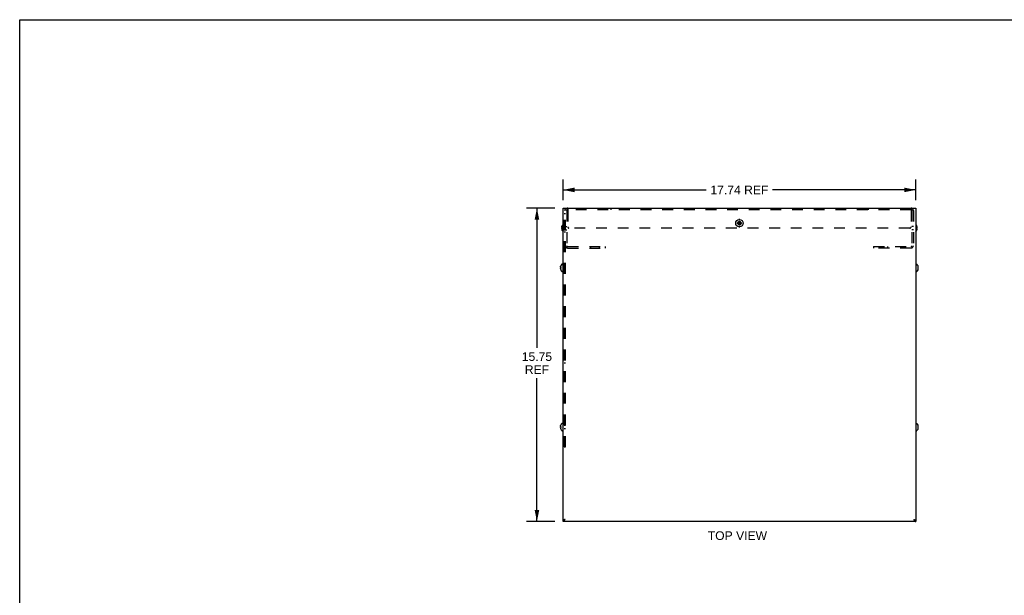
# Model space of a CAD drawing. Header units: inches. Extents: x 0 to 98.9, y 0 to 64.
# Tile 3 of 6: x 0 to 49.5, y 35.1 to 64. Entities that reach past the tile are written whole.
import ezdxf

# ---------------------------------------------------------------- set-up
doc = ezdxf.new("R2010")
doc.units = ezdxf.units.IN
doc.header["$LTSCALE"] = 5.44
doc.header["$MEASUREMENT"] = 0
doc.linetypes.add('HIDDEN', pattern=[0.2, 0.1, -0.1])
doc.layers.get('0').update_dxf_attribs({"linetype": 'CONTINUOUS'})
doc.layers.add('DEFAULT_2', color=8, linetype='HIDDEN')
doc.layers.add('DIMENSIONS', color=7, linetype='CONTINUOUS')
doc.styles.get("Standard").update_dxf_attribs({"font": 'arial.ttf'})
doc.dimstyles.new('DIMSTYLE_1', dxfattribs={"dimtxt": 0.436364, "dimasz": 0.581818, "dimexe": 0.09, "dimexo": 0.07, "dimgap": 0.0375, "dimtad": 0, "dimtih": 1, "dimtoh": 1, "dimzin": 4, "dimdsep": 46, "dimtxsty": 'Standard', "dimblk": '_FILLED', "dimblk1": '_FILLED', "dimblk2": '_FILLED', "dimcen": 0.09, "dimadec": 3, "dimazin": 1, "dimtfac": 1, "dimtdec": 3, "dimtofl": 0, "dimtmove": 0, "dimatfit": 3, "dimldrblk": '_FILLED', "dimfxl": 0, "dimtolj": 1, "dimtzin": 4, "dimarcsym": 0})
doc.dimstyles.get("Standard").update_dxf_attribs({"dimtxt": 0.494545, "dimasz": 0.581818, "dimexe": 0.09, "dimexo": 0.07, "dimgap": 0.09, "dimtad": 0, "dimtih": 1, "dimtoh": 1, "dimdec": 3, "dimzin": 4, "dimdsep": 46, "dimtxsty": 'Standard', "dimblk": '_FILLED', "dimblk1": '_FILLED', "dimblk2": '_FILLED', "dimcen": 0.09, "dimadec": 3, "dimazin": 1, "dimtp": 0.001, "dimtm": 0.001, "dimtfac": 1, "dimtdec": 3, "dimtofl": 0, "dimtmove": 0, "dimatfit": 3, "dimldrblk": '_FILLED', "dimfxl": 0, "dimtolj": 1, "dimtzin": 4, "dimarcsym": 0})

# ---------------------------------------------------------------- blocks, each defined once
blk = doc.blocks.new('_FILLED')
at = {"color": 0, "linetype": 'ByBlock'}
blk.add_solid([(0, 0), (-1, 0.2), (-1, -0.2)], dxfattribs=at)
blk = doc.blocks.new('*D17')
at = {"layer": 'DIMENSIONS', "color": 2, "linetype": 'Continuous'}
for p, q in [((27.325, 54.93), (27.325, 55.968)), ((45.065, 54.93), (45.065, 55.968)), ((27.325, 55.444), (34.521, 55.444)), ((45.065, 55.444), (37.868, 55.444))]:
    blk.add_line(p, q, dxfattribs=at)
at = {"layer": 'DIMENSIONS', "color": 2, "linetype": 'Continuous', "xscale": 0.5818181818, "yscale": 0.5818181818, "zscale": 0.5818181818, "rotation": 180}
blk.add_blockref('_FILLED', (27.325, 55.444), dxfattribs=at)
at = {"layer": 'DIMENSIONS', "color": 2, "linetype": 'Continuous', "xscale": 0.5818181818, "yscale": 0.5818181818, "zscale": 0.5818181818}
blk.add_blockref('_FILLED', (45.065, 55.444), dxfattribs=at)
at = {"layer": 'DIMENSIONS', "color": 2, "linetype": 'Continuous', "insert": (36.195, 55.662), "char_height": 0.4364, "width": 2.91017, "attachment_point": 2, "line_spacing_factor": 0.9}
blk.add_mtext('17.74 REF', dxfattribs=at)
blk = doc.blocks.new('*D18')
at = {"layer": 'DIMENSIONS', "color": 2, "linetype": 'Continuous'}
for p, q in [((26.917, 54.523), (25.49, 54.523)), ((26.013, 54.523), (26.013, 47.502)), ((26.013, 38.773), (26.013, 45.975)), ((26.917, 38.773), (25.49, 38.773))]:
    blk.add_line(p, q, dxfattribs=at)
at = {"layer": 'DIMENSIONS', "color": 2, "linetype": 'Continuous', "xscale": 0.5818181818, "yscale": 0.5818181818, "zscale": 0.5818181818}
for p, rotation in [((26.013, 54.523), 90), ((26.013, 38.773), 270)]:
    blk.add_blockref('_FILLED', p, dxfattribs=dict(at, rotation=rotation))
at = {"layer": 'DIMENSIONS', "color": 2, "linetype": 'Continuous', "insert": (26.013, 47.284), "char_height": 0.4364, "width": 1.52484, "attachment_point": 2, "line_spacing_factor": 0.9}
blk.add_mtext('15.75\\PREF', dxfattribs=at)

msp = doc.modelspace()

# ---------------------------------------------------------------- linework, layer by layer
at = {"color": 7, "linetype": 'Continuous'}
for p, q in [((0, 0), (0, 64)), ((0, 64), (98.9091, 64)), ((27.3247, 38.7729), (27.3247, 54.5229)), ((27.3247, 54.5229), (45.0647, 54.5229)), ((45.0647, 54.5229), (45.0647, 38.7729)), ((27.2567, 53.5617), (27.2564, 53.5575)), ((27.2565, 53.5579), (27.2564, 53.5581)), ((27.2567, 53.49), (27.2564, 53.4877)), ((27.2565, 53.4879), (27.2564, 53.4883)), ((27.2603, 53.5054), (27.2613, 53.508)), ((27.2604, 53.5874), (27.2613, 53.5915)), ((27.2613, 53.5378), (27.2656, 53.5377)), ((27.2613, 53.508), (27.2656, 53.5081)), ((27.2714, 53.508), (27.2613, 53.508)), ((27.2714, 53.5068), (27.2613, 53.5068)), ((27.2656, 53.5067), (27.2613, 53.5068)), ((27.2656, 53.5377), (27.2714, 53.5375)), ((27.2656, 53.5081), (27.2714, 53.5083)), ((27.2714, 53.5065), (27.2656, 53.5067)), ((27.2693, 53.6159), (27.2714, 53.6213)), ((27.2714, 53.6213), (27.2717, 53.6221)), ((27.2718, 53.622), (27.2714, 53.621)), ((27.2714, 53.621), (27.2714, 53.6213)), ((27.2714, 53.5375), (27.2718, 53.5375)), ((27.2714, 53.529), (27.2714, 53.5246)), ((27.2714, 53.522), (27.2714, 53.5264)), ((27.2714, 53.5066), (27.2714, 53.5083)), ((27.2714, 53.5083), (27.2717, 53.5083)), ((27.2714, 53.508), (27.2717, 53.508)), ((27.2714, 53.5068), (27.2718, 53.5068)), ((27.2718, 53.5066), (27.2714, 53.5065)), ((27.2716, 53.6222), (27.2718, 53.622)), ((27.2717, 53.5367), (27.2717, 53.5375)), ((27.2717, 53.5091), (27.2718, 53.5066)), ((36.0955, 53.7574), (36.294, 53.7884)), ((36.0955, 53.7884), (36.0965, 53.7884)), ((36.0955, 53.7884), (36.294, 53.7574)), ((36.0965, 53.7574), (36.0955, 53.7574)), ((36.0965, 53.7884), (36.1262, 53.7884)), ((36.1262, 53.7574), (36.0965, 53.7574)), ((36.1262, 53.7884), (36.1598, 53.8078)), ((36.1262, 53.7574), (36.2632, 53.7884)), ((36.1262, 53.7884), (36.2632, 53.7574)), ((36.1598, 53.738), (36.1262, 53.7574)), ((36.1598, 53.8078), (36.1792, 53.8414)), ((36.1598, 53.738), (36.2296, 53.8078)), ((36.2296, 53.738), (36.1598, 53.8078)), ((36.1792, 53.7044), (36.1598, 53.738)), ((36.1792, 53.8712), (36.1793, 53.8722)), ((36.1792, 53.8414), (36.1792, 53.8712)), ((36.1792, 53.7044), (36.2102, 53.8414)), ((36.2102, 53.7044), (36.1792, 53.8414)), ((36.1792, 53.6746), (36.1792, 53.7044)), ((36.1793, 53.6736), (36.1792, 53.6746)), ((36.1793, 53.6736), (36.2102, 53.8722)), ((36.2102, 53.6736), (36.1793, 53.8722)), ((36.2102, 53.8722), (36.2102, 53.8712)), ((36.2102, 53.8712), (36.2102, 53.8414)), ((36.2102, 53.8414), (36.2296, 53.8078)), ((36.2296, 53.738), (36.2102, 53.7044)), ((36.2102, 53.7044), (36.2102, 53.6746)), ((36.2102, 53.6746), (36.2102, 53.6736)), ((36.2296, 53.8078), (36.2632, 53.7884)), ((36.2632, 53.7574), (36.2296, 53.738)), ((36.2632, 53.7884), (36.293, 53.7884)), ((36.293, 53.7574), (36.2632, 53.7574)), ((36.293, 53.7884), (36.294, 53.7884)), ((36.294, 53.7574), (36.293, 53.7574)), ((45.1177, 53.6222), (45.1181, 53.6224)), ((45.1181, 53.6212), (45.1177, 53.6222)), ((45.1177, 53.5384), (45.1181, 53.5384)), ((45.1181, 53.5074), (45.1177, 53.5074)), ((45.1181, 53.5384), (45.1282, 53.5384)), ((45.1282, 53.5074), (45.1181, 53.5074)), ((45.1328, 53.4838), (45.1331, 53.488)), ((27.2714, 53.4245), (27.2718, 53.4235)), ((27.2716, 53.4236), (27.2717, 53.4237)), ((45.1177, 53.4236), (45.1181, 53.4246)), ((45.1181, 53.4234), (45.1177, 53.4236)), ((45.1282, 53.4544), (45.1291, 53.4586)), ((27.1967, 51.5617), (27.1964, 51.5575)), ((27.1965, 51.5579), (27.1964, 51.5581)), ((27.2003, 51.5054), (27.2013, 51.508)), ((27.2004, 51.5874), (27.2013, 51.5915)), ((27.2013, 51.5378), (27.2056, 51.5377)), ((27.2013, 51.508), (27.2056, 51.5081)), ((27.2114, 51.508), (27.2013, 51.508)), ((27.2114, 51.5068), (27.2013, 51.5068)), ((27.2056, 51.5067), (27.2013, 51.5068)), ((27.2056, 51.5377), (27.2114, 51.5375)), ((27.2056, 51.5081), (27.2114, 51.5083)), ((27.2114, 51.5065), (27.2056, 51.5067)), ((27.2093, 51.6159), (27.2114, 51.6213)), ((27.2114, 51.6213), (27.2117, 51.6221)), ((27.2118, 51.622), (27.2114, 51.621)), ((27.2114, 51.621), (27.2114, 51.6213)), ((27.2114, 51.5375), (27.2118, 51.5375)), ((27.2114, 51.529), (27.2114, 51.5246)), ((27.2114, 51.522), (27.2114, 51.5264)), ((27.2114, 51.5066), (27.2114, 51.5083)), ((27.2114, 51.5083), (27.2117, 51.5083)), ((27.2114, 51.508), (27.2117, 51.508)), ((27.2114, 51.5068), (27.2118, 51.5068)), ((27.2118, 51.5066), (27.2114, 51.5065)), ((27.2116, 51.6222), (27.2118, 51.622)), ((27.2117, 51.5367), (27.2117, 51.5375)), ((27.2117, 51.5091), (27.2118, 51.5066)), ((27.3247, 51.7094), (27.2782, 51.7094)), ((45.0647, 51.7094), (45.1113, 51.7094)), ((45.1777, 51.6222), (45.1781, 51.6224)), ((45.1781, 51.6212), (45.1777, 51.6222)), ((45.1777, 51.5384), (45.1781, 51.5384)), ((45.1781, 51.5074), (45.1777, 51.5074)), ((45.1781, 51.5384), (45.1882, 51.5384)), ((45.1882, 51.5074), (45.1781, 51.5074)), ((27.1967, 51.49), (27.1964, 51.4877)), ((27.1965, 51.4879), (27.1964, 51.4883)), ((27.2114, 51.4245), (27.2118, 51.4235)), ((27.2116, 51.4236), (27.2117, 51.4237)), ((27.3247, 51.3364), (27.2782, 51.3364)), ((45.0647, 51.3364), (45.1113, 51.3364)), ((45.1777, 51.4236), (45.1781, 51.4246)), ((45.1781, 51.4234), (45.1777, 51.4236)), ((45.1882, 51.4544), (45.1891, 51.4586)), ((45.1928, 51.4838), (45.1931, 51.488)), ((27.2004, 43.5874), (27.2013, 43.5915)), ((27.2093, 43.6159), (27.2114, 43.6213)), ((27.2114, 43.6213), (27.2117, 43.6221)), ((27.2118, 43.622), (27.2114, 43.621)), ((27.2114, 43.621), (27.2114, 43.6213)), ((27.2116, 43.6222), (27.2118, 43.622)), ((27.3247, 43.7094), (27.2782, 43.7094)), ((45.0647, 43.7094), (45.1113, 43.7094)), ((45.1777, 43.6222), (45.1781, 43.6224)), ((45.1781, 43.6212), (45.1777, 43.6222)), ((27.1967, 43.5617), (27.1964, 43.5575)), ((27.1965, 43.5579), (27.1964, 43.5581)), ((27.1967, 43.49), (27.1964, 43.4877)), ((27.1965, 43.4879), (27.1964, 43.4883)), ((27.2003, 43.5054), (27.2013, 43.508)), ((27.2013, 43.5378), (27.2056, 43.5377)), ((27.2013, 43.508), (27.2056, 43.5081)), ((27.2114, 43.508), (27.2013, 43.508)), ((27.2114, 43.5068), (27.2013, 43.5068)), ((27.2056, 43.5067), (27.2013, 43.5068)), ((27.2056, 43.5377), (27.2114, 43.5375)), ((27.2056, 43.5081), (27.2114, 43.5083)), ((27.2114, 43.5065), (27.2056, 43.5067)), ((27.2114, 43.5375), (27.2118, 43.5375)), ((27.2114, 43.529), (27.2114, 43.5246)), ((27.2114, 43.5264), (27.2114, 43.522)), ((27.2114, 43.5066), (27.2114, 43.5083)), ((27.2114, 43.5083), (27.2117, 43.5083)), ((27.2114, 43.508), (27.2117, 43.508)), ((27.2114, 43.5068), (27.2118, 43.5068)), ((27.2118, 43.5066), (27.2114, 43.5065)), ((27.2114, 43.4245), (27.2118, 43.4235)), ((27.2116, 43.4236), (27.2117, 43.4237)), ((27.2117, 43.5367), (27.2117, 43.5375)), ((27.2117, 43.5091), (27.2118, 43.5066)), ((27.3247, 43.3364), (27.2782, 43.3364)), ((45.0647, 43.3364), (45.1113, 43.3364)), ((45.1777, 43.5384), (45.1781, 43.5384)), ((45.1781, 43.5074), (45.1777, 43.5074)), ((45.1777, 43.4236), (45.1781, 43.4246)), ((45.1781, 43.4234), (45.1777, 43.4236)), ((45.1781, 43.5384), (45.1882, 43.5384)), ((45.1882, 43.5074), (45.1781, 43.5074)), ((45.1882, 43.4544), (45.1891, 43.4586)), ((45.1928, 43.4838), (45.1931, 43.488)), ((45.0647, 38.7729), (27.3247, 38.7729)), ((27.3885, 38.8182), (27.3757, 38.8028)), ((45.001, 38.8182), (45.0137, 38.8028))]:
    msp.add_line(p, q, dxfattribs=at)
at = {"color": 3, "linetype": 'Continuous'}
for p, q in [((27.3417, 38.8343), (27.3247, 38.8329)), ((27.3928, 38.8539), (27.3757, 38.8452)), ((44.9967, 38.8539), (45.0137, 38.8452)), ((45.0478, 38.8343), (45.0647, 38.8329))]:
    msp.add_line(p, q, dxfattribs=at)
at = {"color": 7, "linetype": 'Continuous'}
for points in [[(27.2564, 53.5581), (27.2567, 53.5623), (27.2571, 53.5665), (27.2576, 53.5706), (27.2581, 53.5748), (27.2588, 53.579), (27.2596, 53.5832), (27.2604, 53.5874)], [(27.2564, 53.5575), (27.2567, 53.5551), (27.2571, 53.5528), (27.2575, 53.5504), (27.2581, 53.5479), (27.2587, 53.5455), (27.2595, 53.543), (27.2603, 53.5404), (27.2613, 53.5378)], [(27.2564, 53.4883), (27.2567, 53.4907), (27.2571, 53.493), (27.2575, 53.4954), (27.2581, 53.4979), (27.2587, 53.5003), (27.2595, 53.5028), (27.2603, 53.5054)], [(27.2564, 53.4877), (27.2567, 53.4835), (27.2571, 53.4794), (27.2576, 53.4752), (27.2581, 53.471), (27.2588, 53.4668), (27.2596, 53.4626), (27.2604, 53.4584), (27.2613, 53.4543)], [(27.2613, 53.5913), (27.2604, 53.587), (27.2596, 53.5828), (27.2588, 53.5786), (27.2581, 53.5744), (27.2576, 53.5701), (27.2571, 53.5659), (27.2567, 53.5617)], [(27.2613, 53.5068), (27.2603, 53.5043), (27.2595, 53.5018), (27.2587, 53.4993), (27.2581, 53.4969), (27.2575, 53.4946), (27.2571, 53.4923), (27.2567, 53.49)], [(27.2714, 53.621), (27.2693, 53.6156), (27.2673, 53.6104), (27.2656, 53.6053), (27.264, 53.6005), (27.2626, 53.5958), (27.2613, 53.5913)], [(27.2613, 53.5915), (27.2626, 53.596), (27.264, 53.6007), (27.2656, 53.6056), (27.2673, 53.6107), (27.2693, 53.6159)], [(27.2714, 53.6224), (27.2714, 53.6224), (27.2714, 53.6223), (27.2716, 53.6222)], [(27.2718, 53.5375), (27.2717, 53.5349), (27.2716, 53.5324), (27.2715, 53.5298), (27.2714, 53.5272)], [(27.2714, 53.529), (27.2715, 53.5315), (27.2716, 53.5341), (27.2717, 53.5367)], [(27.2714, 53.522), (27.2714, 53.5194), (27.2714, 53.5168), (27.2715, 53.5143), (27.2716, 53.5117), (27.2717, 53.5091)], [(36.0952, 53.7729), (36.0953, 53.7755), (36.0953, 53.7781), (36.0953, 53.7807), (36.0954, 53.7832), (36.0954, 53.7858), (36.0955, 53.7884)], [(36.0955, 53.7574), (36.0954, 53.76), (36.0954, 53.7626), (36.0953, 53.7651), (36.0953, 53.7677), (36.0953, 53.7703), (36.0952, 53.7729)], [(36.1793, 53.8722), (36.1844, 53.8723), (36.1896, 53.8724), (36.1947, 53.8724), (36.1999, 53.8724), (36.2051, 53.8723), (36.2102, 53.8722)], [(36.2102, 53.6736), (36.2051, 53.6735), (36.1999, 53.6734), (36.1947, 53.6734), (36.1896, 53.6734), (36.1844, 53.6735), (36.1793, 53.6736)], [(36.294, 53.7884), (36.2941, 53.7858), (36.2941, 53.7832), (36.2942, 53.7807), (36.2942, 53.7781), (36.2942, 53.7755), (36.2942, 53.7729)], [(36.2942, 53.7729), (36.2942, 53.7703), (36.2942, 53.7677), (36.2942, 53.7651), (36.2941, 53.7626), (36.2941, 53.76), (36.294, 53.7574)], [(45.1181, 53.5229), (45.1181, 53.5255), (45.1181, 53.5281), (45.118, 53.5307), (45.1179, 53.5332), (45.1178, 53.5358), (45.1177, 53.5384)], [(45.1177, 53.5074), (45.1178, 53.51), (45.1179, 53.5126), (45.118, 53.5151), (45.1181, 53.5177), (45.1181, 53.5203), (45.1181, 53.5229)], [(45.1331, 53.5578), (45.1328, 53.562), (45.1324, 53.5662), (45.1319, 53.5704), (45.1314, 53.5746), (45.1307, 53.5788), (45.1299, 53.583), (45.1291, 53.5872), (45.1282, 53.5914)], [(45.1282, 53.5384), (45.1291, 53.541), (45.13, 53.5435), (45.1308, 53.546), (45.1314, 53.5484), (45.132, 53.5508), (45.1324, 53.5531), (45.1328, 53.5555), (45.1331, 53.5578)], [(45.1331, 53.488), (45.1328, 53.4903), (45.1324, 53.4927), (45.132, 53.495), (45.1314, 53.4974), (45.1308, 53.4998), (45.13, 53.5023), (45.1291, 53.5048), (45.1282, 53.5074)], [(45.1291, 53.4586), (45.1299, 53.4628), (45.1307, 53.467), (45.1314, 53.4712), (45.1319, 53.4754), (45.1324, 53.4796), (45.1328, 53.4838)], [(27.2613, 53.4543), (27.2626, 53.4498), (27.264, 53.4451), (27.2656, 53.4402), (27.2673, 53.4351), (27.2693, 53.4299), (27.2714, 53.4245)], [(27.2714, 53.4234), (27.2714, 53.4234), (27.2714, 53.4235), (27.2716, 53.4236)], [(27.2718, 53.4235), (27.2716, 53.4234), (27.2714, 53.4234), (27.2714, 53.4234)], [(27.1964, 51.5581), (27.1967, 51.5623), (27.1971, 51.5665), (27.1976, 51.5706), (27.1981, 51.5748), (27.1988, 51.579), (27.1996, 51.5832), (27.2004, 51.5874)], [(27.1964, 51.5575), (27.1967, 51.5551), (27.1971, 51.5528), (27.1975, 51.5504), (27.1981, 51.5479), (27.1987, 51.5455), (27.1995, 51.543), (27.2003, 51.5404), (27.2013, 51.5378)], [(27.1964, 51.4883), (27.1967, 51.4907), (27.1971, 51.493), (27.1975, 51.4954), (27.1981, 51.4979), (27.1987, 51.5003), (27.1995, 51.5028), (27.2003, 51.5054)], [(27.2013, 51.5913), (27.2004, 51.587), (27.1996, 51.5828), (27.1988, 51.5786), (27.1981, 51.5744), (27.1976, 51.5701), (27.1971, 51.5659), (27.1967, 51.5617)], [(27.2013, 51.5068), (27.2003, 51.5043), (27.1995, 51.5018), (27.1987, 51.4993), (27.1981, 51.4969), (27.1975, 51.4946), (27.1971, 51.4923), (27.1967, 51.49)], [(27.2114, 51.621), (27.2093, 51.6156), (27.2073, 51.6104), (27.2056, 51.6053), (27.204, 51.6005), (27.2026, 51.5958), (27.2013, 51.5913)], [(27.2013, 51.5915), (27.2026, 51.596), (27.204, 51.6007), (27.2056, 51.6056), (27.2073, 51.6107), (27.2093, 51.6159)], [(27.2114, 51.6224), (27.2114, 51.6224), (27.2114, 51.6223), (27.2116, 51.6222)], [(27.2118, 51.5375), (27.2117, 51.5349), (27.2116, 51.5324), (27.2115, 51.5298), (27.2114, 51.5272)], [(27.2114, 51.529), (27.2115, 51.5315), (27.2116, 51.5341), (27.2117, 51.5367)], [(27.2114, 51.522), (27.2114, 51.5194), (27.2114, 51.5168), (27.2115, 51.5143), (27.2116, 51.5117), (27.2117, 51.5091)], [(45.1781, 51.5229), (45.1781, 51.5255), (45.1781, 51.5281), (45.178, 51.5307), (45.1779, 51.5332), (45.1778, 51.5358), (45.1777, 51.5384)], [(45.1777, 51.5074), (45.1778, 51.51), (45.1779, 51.5126), (45.178, 51.5151), (45.1781, 51.5177), (45.1781, 51.5203), (45.1781, 51.5229)], [(45.1931, 51.5578), (45.1928, 51.562), (45.1924, 51.5662), (45.1919, 51.5704), (45.1914, 51.5746), (45.1907, 51.5788), (45.1899, 51.583), (45.1891, 51.5872), (45.1882, 51.5914)], [(45.1882, 51.5384), (45.1891, 51.541), (45.19, 51.5435), (45.1908, 51.546), (45.1914, 51.5484), (45.192, 51.5508), (45.1924, 51.5531), (45.1928, 51.5555), (45.1931, 51.5578)], [(45.1931, 51.488), (45.1928, 51.4903), (45.1924, 51.4927), (45.192, 51.495), (45.1914, 51.4974), (45.1908, 51.4998), (45.19, 51.5023), (45.1891, 51.5048), (45.1882, 51.5074)], [(27.1964, 51.4877), (27.1967, 51.4835), (27.1971, 51.4794), (27.1976, 51.4752), (27.1981, 51.471), (27.1988, 51.4668), (27.1996, 51.4626), (27.2004, 51.4584), (27.2013, 51.4543)], [(27.2013, 51.4543), (27.2026, 51.4498), (27.204, 51.4451), (27.2056, 51.4402), (27.2073, 51.4351), (27.2093, 51.4299), (27.2114, 51.4245)], [(27.2114, 51.4234), (27.2114, 51.4234), (27.2114, 51.4235), (27.2116, 51.4236)], [(27.2118, 51.4235), (27.2116, 51.4234), (27.2114, 51.4234), (27.2114, 51.4234)], [(45.1891, 51.4586), (45.1899, 51.4628), (45.1907, 51.467), (45.1914, 51.4712), (45.1919, 51.4754), (45.1924, 51.4796), (45.1928, 51.4838)], [(27.1964, 43.5581), (27.1967, 43.5623), (27.1971, 43.5665), (27.1976, 43.5706), (27.1981, 43.5748), (27.1988, 43.579), (27.1996, 43.5832), (27.2004, 43.5874)], [(27.2013, 43.5913), (27.2004, 43.587), (27.1996, 43.5828), (27.1988, 43.5786), (27.1981, 43.5744), (27.1976, 43.5701), (27.1971, 43.5659), (27.1967, 43.5617)], [(27.2114, 43.621), (27.2093, 43.6156), (27.2073, 43.6104), (27.2056, 43.6053), (27.204, 43.6005), (27.2026, 43.5958), (27.2013, 43.5913)], [(27.2013, 43.5915), (27.2026, 43.596), (27.204, 43.6007), (27.2056, 43.6056), (27.2073, 43.6107), (27.2093, 43.6159)], [(27.2114, 43.6224), (27.2114, 43.6224), (27.2114, 43.6223), (27.2116, 43.6222)], [(45.1931, 43.5578), (45.1928, 43.562), (45.1924, 43.5662), (45.1919, 43.5704), (45.1914, 43.5746), (45.1907, 43.5788), (45.1899, 43.583), (45.1891, 43.5872), (45.1882, 43.5914)], [(27.1964, 43.5575), (27.1967, 43.5551), (27.1971, 43.5528), (27.1975, 43.5504), (27.1981, 43.5479), (27.1987, 43.5455), (27.1995, 43.543), (27.2003, 43.5404), (27.2013, 43.5378)], [(27.1964, 43.4883), (27.1967, 43.4907), (27.1971, 43.493), (27.1975, 43.4954), (27.1981, 43.4979), (27.1987, 43.5003), (27.1995, 43.5028), (27.2003, 43.5054)], [(27.1964, 43.4877), (27.1967, 43.4835), (27.1971, 43.4794), (27.1976, 43.4752), (27.1981, 43.471), (27.1988, 43.4668), (27.1996, 43.4626), (27.2004, 43.4584), (27.2013, 43.4543)], [(27.2013, 43.5068), (27.2003, 43.5043), (27.1995, 43.5018), (27.1987, 43.4993), (27.1981, 43.4969), (27.1975, 43.4946), (27.1971, 43.4923), (27.1967, 43.49)], [(27.2013, 43.4543), (27.2026, 43.4498), (27.204, 43.4451), (27.2056, 43.4402), (27.2073, 43.4351), (27.2093, 43.4299), (27.2114, 43.4245)], [(27.2118, 43.5375), (27.2117, 43.5349), (27.2116, 43.5324), (27.2115, 43.5298), (27.2114, 43.5272)], [(27.2114, 43.529), (27.2115, 43.5315), (27.2116, 43.5341), (27.2117, 43.5367)], [(27.2114, 43.522), (27.2114, 43.5194), (27.2114, 43.5168), (27.2115, 43.5143), (27.2116, 43.5117), (27.2117, 43.5091)], [(27.2114, 43.4234), (27.2114, 43.4234), (27.2114, 43.4235), (27.2116, 43.4236)], [(27.2118, 43.4235), (27.2116, 43.4234), (27.2114, 43.4234), (27.2114, 43.4234)], [(45.1781, 43.5229), (45.1781, 43.5255), (45.1781, 43.5281), (45.178, 43.5307), (45.1779, 43.5332), (45.1778, 43.5358), (45.1777, 43.5384)], [(45.1777, 43.5074), (45.1778, 43.51), (45.1779, 43.5126), (45.178, 43.5151), (45.1781, 43.5177), (45.1781, 43.5203), (45.1781, 43.5229)], [(45.1882, 43.5384), (45.1891, 43.541), (45.19, 43.5435), (45.1908, 43.546), (45.1914, 43.5484), (45.192, 43.5508), (45.1924, 43.5531), (45.1928, 43.5555), (45.1931, 43.5578)], [(45.1931, 43.488), (45.1928, 43.4903), (45.1924, 43.4927), (45.192, 43.495), (45.1914, 43.4974), (45.1908, 43.4998), (45.19, 43.5023), (45.1891, 43.5048), (45.1882, 43.5074)], [(45.1891, 43.4586), (45.1899, 43.4628), (45.1907, 43.467), (45.1914, 43.4712), (45.1919, 43.4754), (45.1924, 43.4796), (45.1928, 43.4838)], [(27.3701, 38.8592), (27.3546, 38.8539), (27.3419, 38.8487), (27.3325, 38.8434), (27.3267, 38.8382), (27.3247, 38.8329)], [(27.3757, 38.8028), (27.363, 38.7901), (27.3503, 38.7807), (27.3375, 38.7749), (27.3247, 38.7729)], [(27.4267, 38.8749), (27.4068, 38.8697), (27.3877, 38.8644), (27.3701, 38.8592)], [(27.4267, 38.8749), (27.414, 38.855), (27.4012, 38.8358), (27.3885, 38.8182)], [(44.9627, 38.8749), (44.9827, 38.8697), (45.0018, 38.8644), (45.0194, 38.8592)], [(44.9627, 38.8749), (44.9755, 38.855), (44.9883, 38.8358), (45.001, 38.8182)], [(45.0137, 38.8028), (45.0265, 38.7901), (45.0392, 38.7807), (45.052, 38.7749), (45.0647, 38.7729)], [(45.0194, 38.8592), (45.0349, 38.8539), (45.0476, 38.8487), (45.057, 38.8434), (45.0628, 38.8382), (45.0647, 38.8329)]]:
    msp.add_lwpolyline(points, dxfattribs=at)
at = {"color": 3, "linetype": 'Continuous'}
for points in [[(27.3757, 38.8452), (27.3587, 38.8385), (27.3417, 38.8343)], [(27.4267, 38.8749), (27.4159, 38.8679), (27.4057, 38.8609), (27.3971, 38.8539), (27.3904, 38.8469), (27.3862, 38.8399), (27.3847, 38.8329)], [(27.4267, 38.8749), (27.4098, 38.864), (27.3928, 38.8539)], [(44.9627, 38.8749), (44.9797, 38.864), (44.9967, 38.8539)], [(44.9627, 38.8749), (44.9736, 38.8679), (44.9837, 38.8609), (44.9924, 38.8539), (44.9991, 38.8469), (45.0033, 38.8399), (45.0047, 38.8329)], [(45.0137, 38.8452), (45.0308, 38.8385), (45.0478, 38.8343)]]:
    msp.add_lwpolyline(points, dxfattribs=at)
at = {"color": 7, "linetype": 'Continuous'}
msp.add_circle((36.1947, 53.7729), 0.1865, dxfattribs=at)
for centre, radius, start, end in [((27.5136, 53.5229), 0.2618, 136.4862, 157.66356), ((36.1947, 53.8514), 0.109, 78.39903, 101.60097), ((36.1947, 53.6944), 0.109, 258.39903, 281.60097), ((44.8759, 53.5229), 0.2618, 22.33569, 43.5138), ((44.8759, 53.5229), 0.2614, 15.19411, 22.08938), ((27.5136, 53.5229), 0.2618, 202.33644, 223.5138), ((44.8759, 53.5229), 0.2618, 316.4862, 337.66431), ((44.8759, 53.5229), 0.2614, 337.91062, 344.80589), ((27.4536, 51.5229), 0.2618, 136.4862, 157.66356), ((27.2782, 51.6894), 0.02, 90, 136.4862), ((45.1113, 51.6894), 0.02, 43.5138, 90), ((44.9359, 51.5229), 0.2618, 22.33569, 43.5138), ((44.9359, 51.5229), 0.2614, 15.19411, 22.08938), ((27.4536, 51.5229), 0.2618, 202.33644, 223.5138), ((27.2782, 51.3564), 0.02, 223.5138, 270), ((45.1113, 51.3564), 0.02, 270, 316.4862), ((44.9359, 51.5229), 0.2618, 316.4862, 337.66431), ((44.9359, 51.5229), 0.2614, 337.91062, 344.80589), ((27.4536, 43.5229), 0.2618, 136.4862, 157.66356), ((27.2782, 43.6894), 0.02, 90, 136.4862), ((45.1113, 43.6894), 0.02, 43.5138, 90), ((44.9359, 43.5229), 0.2618, 22.33569, 43.5138), ((44.9359, 43.5229), 0.2614, 15.19411, 22.08938), ((27.4536, 43.5229), 0.2618, 202.33644, 223.5138), ((27.2782, 43.3564), 0.02, 223.5138, 270), ((45.1113, 43.3564), 0.02, 270, 316.4862), ((44.9359, 43.5229), 0.2618, 316.4862, 337.66431), ((44.9359, 43.5229), 0.2614, 337.91062, 344.80589)]:
    msp.add_arc(centre, radius, start, end, dxfattribs=at)
at = {"layer": 'DEFAULT_2', "color": 8, "linetype": 'HIDDEN'}
for p, q in [((27.3847, 42.5229), (27.3847, 54.5229)), ((27.4447, 42.5229), (27.4447, 54.5229)), ((27.5617, 54.4479), (27.5617, 54.5229)), ((29.726, 54.5229), (29.726, 54.4479)), ((30.1635, 54.5229), (30.1635, 54.4479)), ((42.226, 54.5229), (42.226, 54.4479)), ((42.6635, 54.5229), (42.6635, 54.4479)), ((44.8277, 54.5229), (44.8278, 54.5207)), ((44.8277, 54.4479), (44.8277, 54.5229)), ((44.8278, 54.5207), (44.8279, 54.5032)), ((27.4447, 54.4292), (27.3847, 54.4292)), ((27.4447, 54.2417), (27.3847, 54.2417)), ((27.5197, 54.4059), (27.5197, 52.6399)), ((27.5615, 54.4059), (27.5615, 53.5859)), ((44.8277, 54.4479), (27.5617, 54.4479)), ((44.8277, 54.4479), (44.8278, 54.4465)), ((44.8278, 54.4465), (44.8279, 54.4356)), ((44.8279, 54.4356), (44.828, 54.4059)), ((44.828, 54.4059), (44.828, 53.5859)), ((44.8697, 54.4059), (44.8697, 52.6399)), ((44.9447, 54.4059), (44.9447, 52.6399)), ((27.3847, 53.7104), (27.4447, 53.7104)), ((27.4447, 53.6059), (27.5197, 53.6059)), ((44.765, 53.5229), (27.6245, 53.5229)), ((44.9447, 53.6059), (44.8697, 53.6059)), ((27.3847, 53.3354), (27.4447, 53.3354)), ((27.4447, 53.4399), (27.5197, 53.4399)), ((44.9447, 53.4399), (44.8697, 53.4399)), ((27.5617, 52.5979), (29.4447, 52.5979)), ((27.5617, 52.5229), (29.4447, 52.5229)), ((28.726, 52.5229), (28.726, 52.5979)), ((29.1635, 52.5229), (29.1635, 52.5979)), ((29.4447, 52.5979), (29.4447, 52.5229)), ((42.9447, 52.5979), (44.8277, 52.5979)), ((42.9447, 52.5979), (42.9447, 52.5229)), ((44.8277, 52.5229), (42.9447, 52.5229)), ((43.226, 52.5229), (43.226, 52.5979)), ((43.6635, 52.5229), (43.6635, 52.5979)), ((27.4447, 51.6059), (27.3847, 51.6059)), ((27.4447, 51.4399), (27.3847, 51.4399)), ((27.4447, 46.9271), (27.3847, 46.9271)), ((27.4447, 46.7396), (27.3847, 46.7396)), ((27.4447, 43.6059), (27.3847, 43.6059)), ((27.4447, 43.4399), (27.3847, 43.4399)), ((27.4447, 42.8042), (27.3847, 42.8042)), ((27.4447, 42.6167), (27.3847, 42.6167)), ((27.3847, 42.5229), (27.4447, 42.5229))]:
    msp.add_line(p, q, dxfattribs=at)
for points in [[(27.5617, 54.5229), (27.5617, 54.5207), (27.5617, 54.514), (27.5615, 54.4059)], [(44.8279, 54.5032), (44.828, 54.4287), (44.828, 54.4059)], [(27.5617, 54.4479), (27.5617, 54.4465), (27.5617, 54.4423), (27.5615, 54.4059)]]:
    msp.add_lwpolyline(points, dxfattribs=at)
msp.add_circle((36.1947, 53.7729), 0.083, dxfattribs=at)
for centre, radius, start, end in [((27.5617, 54.4059), 0.117, 90, 180), ((44.8277, 54.4059), 0.117, 0, 90), ((27.5617, 54.4059), 0.042, 90, 180), ((44.8277, 54.4059), 0.042, 0, 90), ((27.6245, 53.5859), 0.063, 180, 270), ((44.765, 53.5859), 0.063, 270, 360), ((27.5617, 52.6399), 0.117, 180, 270), ((27.5617, 52.6399), 0.042, 180, 270), ((44.8277, 52.6399), 0.117, 270, 360), ((44.8277, 52.6399), 0.042, 270, 360)]:
    msp.add_arc(centre, radius, start, end, dxfattribs=at)

# ---------------------------------------------------------------- texts
at = {"layer": 'DIMENSIONS', "color": 2, "linetype": 'Continuous', "insert": (36.0953, 38.2814), "char_height": 0.43636, "width": 2.973437, "attachment_point": 2, "line_spacing_factor": 0.9}
msp.add_mtext('TOP VIEW', dxfattribs=at)

# ---------------------------------------------------------------- dimensions: what is measured, and where the dimension line sits
at = {"layer": 'DIMENSIONS', "color": 2, "linetype": 'Continuous'}
for base, p1, p2, angle, text, picture, middle in [((27.3247, 55.444), (45.0647, 56.0376), (27.3247, 56.0376), 180, '<> REF', '*D17', (36.1947, 55.444)), ((26.0133, 38.7729), (26.9875, 54.5229), (26.9875, 38.7729), 270, '<>\\PREF', '*D18', (26.0133, 46.7388))]:
    dim = msp.add_linear_dim(base=base, p1=p1, p2=p2, angle=angle, text=text, dimstyle='DIMSTYLE_1', dxfattribs=at)
    dim.commit()
    dim.dimension.update_dxf_attribs({"geometry": picture, "text_midpoint": middle, "dimtype": 160})

# ---------------------------------------------------------------- leaders
at = {"layer": 'DIMENSIONS', "color": 2, "linetype": 'Continuous', "annotation_type": 0, "has_hookline": 1, "hookline_direction": 1, "text_width": 13.0085}
msp.add_leader([(54.6244, 41.5923), (55.3328, 44.168), (55.7851, 44.168)], dimstyle='Standard', override={"dimtad": 0}, dxfattribs=at)

doc.saveas('drawing.dxf')
